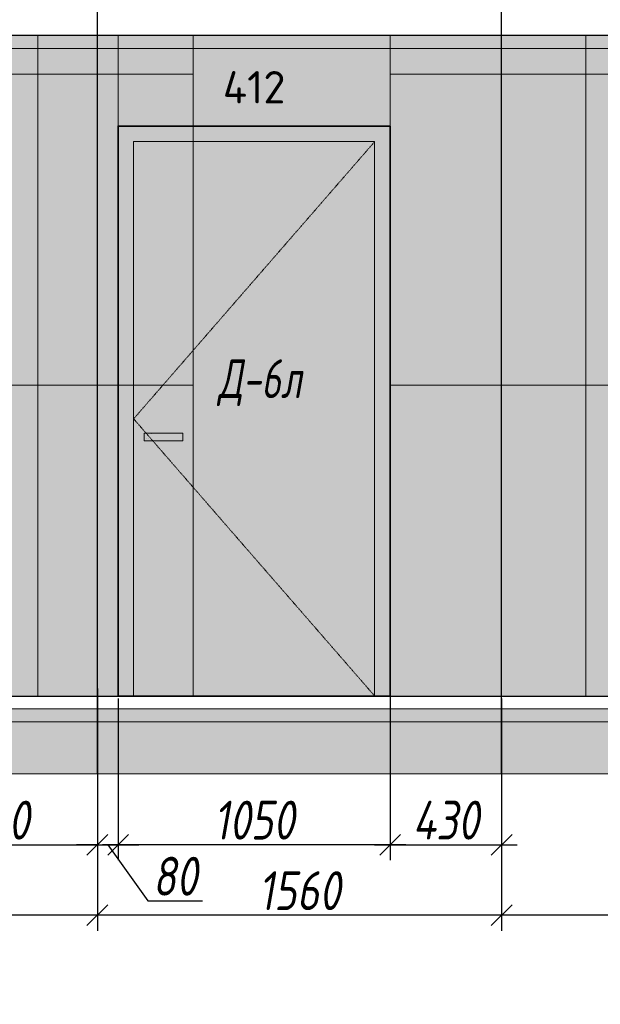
# Model space of a CAD drawing. Header units: millimetres. Extents: x -525784 to 178656, y -69521 to 385150.
# Tile 20 of 256: x -427405 to -425165, y 358992 to 362793. Entities that reach past the tile are written whole.
import ezdxf
from ezdxf import colors
from ezdxf.entities.mleader import LeaderData, LeaderLine
from ezdxf.math import Vec2, Vec3

# ---------------------------------------------------------------- set-up
doc = ezdxf.new("R2010")
doc.units = ezdxf.units.MM
doc.linetypes.add('( Hidden )', pattern=[0.375, 0.25, -0.125])
doc.linetypes.add('DASHDOT', pattern=[25.4, 12.7, -6.35, 0, -6.35])
doc.layers.get('Defpoints').update_dxf_attribs({"color": 31})
for name, color, linetype, lineweight in [('A-DETL-GENF', 7, 'Continuous', 5), ('dim_razv', 93, 'DASHDOT', 9), ('meb', 26, 'Continuous', 15), ('Двери', 7, 'Continuous', 5), ('Отделка стен', 253, 'Continuous', 0)]:
    doc.layers.add(name, color=color, linetype=linetype, lineweight=lineweight)
doc.styles.add('fl_iso paper', font='isocpeur.ttf', dxfattribs={"width": 0.8, "oblique": 10})
doc.styles.add('GODT type AU', font='isocpeur.ttf')
doc.styles.add('In tre', font='isocpeur.ttf', dxfattribs={"width": 0.8, "oblique": 10})
doc.dimstyles.new('In tre 1_50', dxfattribs={"dimtxt": 150, "dimasz": 80, "dimexe": 60, "dimexo": 10, "dimgap": 20, "dimtad": 1, "dimdec": 0, "dimrnd": 5, "dimzin": 0, "dimdsep": 46, "dimtxsty": 'fl_iso paper', "dimblk": 'OBLIQUE', "dimcen": 0, "dimdle": 60, "dimadec": 0, "dimazin": 0, "dimtfac": 1, "dimtdec": 0, "dimtofl": 0, "dimtmove": 1, "dimatfit": 1, "dimfxl": 40, "dimtolj": 1, "dimtzin": 0, "dimarcsym": 1})

# ---------------------------------------------------------------- blocks, each defined once
blk = doc.blocks.new('*U12245')
at = {"layer": 'A-DETL-GENF'}
h = blk.add_hatch(dxfattribs=at)
h.set_pattern_fill('ANSI35', color=256, scale=10, style=0)
h.set_pattern_definition([(45, (58070.45, 5e-10), (-44.90128, 44.90128), []), (45, (58115.35, 5e-10), (-44.90128, 44.90128), [79.375, -15.875, 0, -15.875])])
h.paths.add_polyline_path([(0, -100), (58490.9, -100), (58490.9, -50), (0, -50)])
h = blk.add_hatch(dxfattribs=at)
h.set_pattern_fill('ANSI35', color=256, scale=20, style=0)
h.set_pattern_definition([(45, (58070.45, 5e-10), (-89.80256, 89.80256), []), (45, (58160.25, 5e-10), (-89.80256, 89.80256), [158.75, -31.75, 0, -31.75])])
h.paths.add_polyline_path([(0, -300), (58490.9, -300), (58490.9, -100), (0, -100)])
at = {"lineweight": 13}
blk.add_lwpolyline([(0, -50), (58490.9, -50), (58490.9, 0), (0, 0)], close=True, dxfattribs=at)
at = {"lineweight": 30}
blk.add_lwpolyline([(0, 0), (58490.9, 0)], dxfattribs=at)
at = {"layer": 'A-DETL-GENF'}
for points in [[(0, -100), (58490.9, -100), (58490.9, -50), (0, -50)], [(0, -300), (58490.9, -300), (58490.9, -100), (0, -100)]]:
    blk.add_lwpolyline(points, close=True, dxfattribs=at)
blk = doc.blocks.new('*U12246')
at = {"layer": 'dim_razv', "true_color": 0xffffff, "transparency": 33554559}
h = blk.add_hatch(color=7, dxfattribs=at)
h.dxf.hatch_style = 1
h.paths.add_polyline_path([(0, 0), (57650, 0), (57650, 50), (0, 50)])
at = {"lineweight": 20, "transparency": 33554559}
blk.add_lwpolyline([(0, 0), (57650, 0), (57650, 50), (0, 50)], close=True, dxfattribs=at)
blk = doc.blocks.new('_Oblique')
at = {"color": 0, "linetype": 'ByBlock', "lineweight": -2}
blk.add_line((-0.5, -0.5), (0.5, 0.5), dxfattribs=at)
blk = doc.blocks.new('*D12366')
at = {"layer": 'Defpoints', "color": 0, "linetype": 'ByBlock', "transparency": 16777216}
for p in [(-427025.6, 360182.6), (-425975.6, 360182.6), (-427025.6, 359608.4)]:
    blk.add_point(p, dxfattribs=at)
at = {"layer": 'dim_razv', "color": 0, "linetype": 'ByBlock', "lineweight": -2, "transparency": 16777216}
for p, q in [((-427025.6, 360172.6), (-427025.6, 359548.4)), ((-425975.6, 360172.6), (-425975.6, 359548.4)), ((-425915.6, 359608.4), (-427085.6, 359608.4))]:
    blk.add_line(p, q, dxfattribs=at)
at = {"layer": 'dim_razv', "color": 0, "linetype": 'ByBlock', "lineweight": -2, "transparency": 16777216, "xscale": 80, "yscale": 80, "zscale": 80, "rotation": 180}
blk.add_blockref('_Oblique', (-427025.6, 359608.4), dxfattribs=at)
at = {"layer": 'dim_razv', "color": 0, "linetype": 'ByBlock', "lineweight": -2, "transparency": 16777216, "xscale": 80, "yscale": 80, "zscale": 80}
blk.add_blockref('_Oblique', (-425975.6, 359608.4), dxfattribs=at)
at = {"layer": 'dim_razv', "color": 0, "linetype": 'ByBlock', "transparency": 16777216, "insert": (-426500.6, 359703.4), "char_height": 150, "attachment_point": 5, "style": 'fl_iso paper'}
blk.add_mtext('\\A1;1050', dxfattribs=at)
blk = doc.blocks.new('*D12373')
at = {"layer": 'Defpoints', "color": 0, "linetype": 'ByBlock', "transparency": 16777216}
for p in [(-425545.6, 360182.6), (-424295.6, 360082.6), (-425545.6, 359336.1)]:
    blk.add_point(p, dxfattribs=at)
at = {"layer": 'dim_razv', "color": 0, "linetype": 'ByBlock', "lineweight": -2, "transparency": 16777216}
for p, q in [((-425545.6, 360172.6), (-425545.6, 359276.1)), ((-424295.6, 360072.6), (-424295.6, 359276.1)), ((-424235.6, 359336.1), (-425605.6, 359336.1))]:
    blk.add_line(p, q, dxfattribs=at)
at = {"layer": 'dim_razv', "color": 0, "linetype": 'ByBlock', "lineweight": -2, "transparency": 16777216, "xscale": 80, "yscale": 80, "zscale": 80, "rotation": 180}
blk.add_blockref('_Oblique', (-425545.6, 359336.1), dxfattribs=at)
at = {"layer": 'dim_razv', "color": 0, "linetype": 'ByBlock', "lineweight": -2, "transparency": 16777216, "xscale": 80, "yscale": 80, "zscale": 80}
blk.add_blockref('_Oblique', (-424295.6, 359336.1), dxfattribs=at)
at = {"layer": 'dim_razv', "color": 0, "linetype": 'ByBlock', "transparency": 16777216, "insert": (-424920.6, 359431.1), "char_height": 150, "attachment_point": 5, "style": 'fl_iso paper'}
blk.add_mtext('\\A1;1250', dxfattribs=at)
blk = doc.blocks.new('*D12374')
at = {"layer": 'Defpoints', "color": 0, "linetype": 'ByBlock', "transparency": 16777216}
for p in [(-425545.6, 360082.6), (-427105.6, 359882.6), (-427105.6, 359336.1)]:
    blk.add_point(p, dxfattribs=at)
at = {"layer": 'dim_razv', "color": 0, "linetype": 'ByBlock', "lineweight": -2, "transparency": 16777216}
for p, q in [((-425545.6, 360072.6), (-425545.6, 359276.1)), ((-427105.6, 359872.6), (-427105.6, 359276.1)), ((-425485.6, 359336.1), (-427165.6, 359336.1))]:
    blk.add_line(p, q, dxfattribs=at)
at = {"layer": 'dim_razv', "color": 0, "linetype": 'ByBlock', "lineweight": -2, "transparency": 16777216, "xscale": 80, "yscale": 80, "zscale": 80, "rotation": 180}
blk.add_blockref('_Oblique', (-427105.6, 359336.1), dxfattribs=at)
at = {"layer": 'dim_razv', "color": 0, "linetype": 'ByBlock', "lineweight": -2, "transparency": 16777216, "xscale": 80, "yscale": 80, "zscale": 80}
blk.add_blockref('_Oblique', (-425545.6, 359336.1), dxfattribs=at)
at = {"layer": 'dim_razv', "color": 0, "linetype": 'ByBlock', "transparency": 16777216, "insert": (-426325.6, 359431.1), "char_height": 150, "attachment_point": 5, "style": 'fl_iso paper'}
blk.add_mtext('\\A1;1560', dxfattribs=at)
blk = doc.blocks.new('*D12375')
at = {"layer": 'Defpoints', "color": 0, "linetype": 'ByBlock', "transparency": 16777216}
for p in [(-429515.6, 359882.6), (-427105.6, 359882.6), (-429515.6, 359336.1)]:
    blk.add_point(p, dxfattribs=at)
at = {"layer": 'dim_razv', "color": 0, "linetype": 'ByBlock', "lineweight": -2, "transparency": 16777216}
for p, q in [((-429515.6, 359872.6), (-429515.6, 359276.1)), ((-427105.6, 359872.6), (-427105.6, 359276.1)), ((-427045.6, 359336.1), (-429575.6, 359336.1))]:
    blk.add_line(p, q, dxfattribs=at)
at = {"layer": 'dim_razv', "color": 0, "linetype": 'ByBlock', "lineweight": -2, "transparency": 16777216, "xscale": 80, "yscale": 80, "zscale": 80, "rotation": 180}
blk.add_blockref('_Oblique', (-429515.6, 359336.1), dxfattribs=at)
at = {"layer": 'dim_razv', "color": 0, "linetype": 'ByBlock', "lineweight": -2, "transparency": 16777216, "xscale": 80, "yscale": 80, "zscale": 80}
blk.add_blockref('_Oblique', (-427105.6, 359336.1), dxfattribs=at)
at = {"layer": 'dim_razv', "color": 0, "linetype": 'ByBlock', "transparency": 16777216, "insert": (-428310.6, 359431.1), "char_height": 150, "attachment_point": 5, "style": 'fl_iso paper'}
blk.add_mtext('\\A1;2410', dxfattribs=at)
blk = doc.blocks.new('*D12320')
at = {"layer": 'Defpoints', "color": 0, "linetype": 'ByBlock', "transparency": 16777216}
for p in [(-425975.6, 360221.3), (-425545.6, 360182.6), (-425545.6, 359608.4)]:
    blk.add_point(p, dxfattribs=at)
at = {"layer": 'dim_razv', "color": 0, "linetype": 'ByBlock', "lineweight": -2, "transparency": 16777216}
for p, q in [((-425975.6, 360211.3), (-425975.6, 359548.4)), ((-425545.6, 360172.6), (-425545.6, 359548.4)), ((-426035.6, 359608.4), (-425485.6, 359608.4))]:
    blk.add_line(p, q, dxfattribs=at)
at = {"layer": 'dim_razv', "color": 0, "linetype": 'ByBlock', "lineweight": -2, "transparency": 16777216, "xscale": 80, "yscale": 80, "zscale": 80, "rotation": 180}
blk.add_blockref('_Oblique', (-425975.6, 359608.4), dxfattribs=at)
at = {"layer": 'dim_razv', "color": 0, "linetype": 'ByBlock', "lineweight": -2, "transparency": 16777216, "xscale": 80, "yscale": 80, "zscale": 80}
blk.add_blockref('_Oblique', (-425545.6, 359608.4), dxfattribs=at)
at = {"layer": 'dim_razv', "color": 0, "linetype": 'ByBlock', "transparency": 16777216, "insert": (-425760.6, 359703.4), "char_height": 150, "attachment_point": 5, "style": 'fl_iso paper'}
blk.add_mtext('\\A1;430', dxfattribs=at)
blk = doc.blocks.new('*D12331')
at = {"layer": 'Defpoints', "color": 0, "linetype": 'ByBlock', "transparency": 16777216}
for p in [(-427935.6, 360182.6), (-427105.6, 360182.6), (-427105.6, 359608.4)]:
    blk.add_point(p, dxfattribs=at)
at = {"layer": 'dim_razv', "color": 0, "linetype": 'ByBlock', "lineweight": -2, "transparency": 16777216}
for p, q in [((-427935.6, 360172.6), (-427935.6, 359548.4)), ((-427105.6, 360172.6), (-427105.6, 359548.4)), ((-427995.6, 359608.4), (-427045.6, 359608.4))]:
    blk.add_line(p, q, dxfattribs=at)
at = {"layer": 'dim_razv', "color": 0, "linetype": 'ByBlock', "lineweight": -2, "transparency": 16777216, "xscale": 80, "yscale": 80, "zscale": 80, "rotation": 180}
blk.add_blockref('_Oblique', (-427935.6, 359608.4), dxfattribs=at)
at = {"layer": 'dim_razv', "color": 0, "linetype": 'ByBlock', "lineweight": -2, "transparency": 16777216, "xscale": 80, "yscale": 80, "zscale": 80}
blk.add_blockref('_Oblique', (-427105.6, 359608.4), dxfattribs=at)
at = {"layer": 'dim_razv', "color": 0, "linetype": 'ByBlock', "transparency": 16777216, "insert": (-427495.6, 359703.4), "char_height": 150, "attachment_point": 5, "style": 'fl_iso paper'}
blk.add_mtext('\\A1;830', dxfattribs=at)
blk = doc.blocks.new('*D12333')
at = {"layer": 'Defpoints', "color": 0, "linetype": 'ByBlock', "transparency": 16777216}
for p in [(-427105.6, 360221.3), (-427025.6, 360182.6), (-427025.6, 359608.4)]:
    blk.add_point(p, dxfattribs=at)
at = {"layer": 'dim_razv', "color": 0, "linetype": 'ByBlock', "lineweight": -2, "transparency": 16777216}
for p, q in [((-427105.6, 360211.3), (-427105.6, 359548.4)), ((-427025.6, 360172.6), (-427025.6, 359548.4)), ((-427105.6, 359608.4), (-427185.6, 359608.4)), ((-427105.6, 359608.4), (-427025.6, 359608.4)), ((-427065.6, 359608.4), (-426910.6, 359391.9)), ((-427025.6, 359608.4), (-426945.6, 359608.4)), ((-426910.6, 359391.9), (-426700.2, 359391.9))]:
    blk.add_line(p, q, dxfattribs=at)
at = {"layer": 'dim_razv', "color": 0, "linetype": 'ByBlock', "lineweight": -2, "transparency": 16777216, "xscale": 80, "yscale": 80, "zscale": 80}
blk.add_blockref('_Oblique', (-427105.6, 359608.4), dxfattribs=at)
at = {"layer": 'dim_razv', "color": 0, "linetype": 'ByBlock', "lineweight": -2, "transparency": 16777216, "xscale": 80, "yscale": 80, "zscale": 80, "rotation": 180}
blk.add_blockref('_Oblique', (-427025.6, 359608.4), dxfattribs=at)
at = {"layer": 'dim_razv', "color": 0, "linetype": 'ByBlock', "transparency": 16777216, "insert": (-426805.4, 359486.9), "char_height": 150, "attachment_point": 5, "style": 'fl_iso paper'}
blk.add_mtext('\\A1;80', dxfattribs=at)

msp = doc.modelspace()

# ---------------------------------------------------------------- hatches: boundary and pattern name
at = {"layer": 'dim_razv', "true_color": 0xeceae4, "transparency": 33554687}
h = msp.add_hatch(dxfattribs=at)
h.set_pattern_fill('AR-SAND', color=254, scale=3, angle=315)
h.set_pattern_definition([(352.5, (120932.77, 389476.09), (100.426047, 107.214405), [0, -115.824, 0, -129.54, 0, -123.825]), (322.5, (120932.77, 389476.1), (247.419855, 56.70328), [0, -62.484, 0, -104.394, 0, -40.005]), (282.5, (120866.5, 389542.37), (168.099694, -167.489948), [0, -38.1, 0, -137.16, 0, -179.07]), (272.5, (120866.5, 389542.37), (209.265234, -114.68433), [0, -19.05, 0, -89.916, 0, -102.87])])
h.paths.add_polyline_path([(-454175.6, 360182.6), (-396525.6, 360182.6), (-396525.6, 362732.6), (-454175.6, 362732.6)])
h.paths.add_polyline_path([(-451545.6, 362382.6), (-452045.6, 362382.6), (-452045.6, 360332.6), (-451545.6, 360332.6)], flags=16)
h.paths.add_polyline_path([(-450845.6, 362382.6), (-451445.6, 362382.6), (-451445.6, 360332.6), (-450845.6, 360332.6)], flags=16)
h.paths.add_polyline_path([(-448145.6, 362382.6), (-450145.6, 362382.6), (-450145.6, 360332.6), (-448145.6, 360332.6)], flags=16)
h.paths.add_polyline_path([(-447375.6, 360182.6), (-445765.6, 360182.6), (-445765.6, 362382.6), (-447375.6, 362382.6)], flags=17)
h.paths.add_polyline_path([(-442975.6, 360182.6), (-442975.6, 362362.6), (-441015.6, 362362.6), (-441015.6, 360182.6)], flags=17)
h.paths.add_polyline_path([(-445295.7, 362682.6), (-443595.7, 362682.6), (-443595.7, 360182.6), (-445295.7, 360182.6)], flags=16)
h.paths.add_polyline_path([(-439045.6, 362382.6), (-440545.6, 362382.6), (-440545.6, 360332.6), (-439045.6, 360332.6)], flags=16)
h.paths.add_polyline_path([(-438445.6, 362382.6), (-438845.6, 362382.6), (-438845.6, 360332.6), (-438445.6, 360332.6)], flags=16)
h.paths.add_polyline_path([(-436995.6, 362382.6), (-437945.6, 362382.6), (-437945.6, 360332.6), (-436995.6, 360332.6)], flags=16)
h.paths.add_polyline_path([(-434995.6, 362382.6), (-435395.6, 362382.6), (-435395.6, 360332.6), (-434995.6, 360332.6)], flags=16)
h.paths.add_polyline_path([(-432295.6, 362382.6), (-433745.6, 362382.6), (-433745.6, 360182.6), (-432295.6, 360182.6)], flags=16)
h.paths.add_polyline_path([(-419460.6, 361586.4), (-418710.6, 361586.4), (-418710.6, 360236.4), (-419460.6, 360236.4)], flags=16)
h.paths.add_polyline_path([(-412115.6, 361586.4), (-411365.6, 361586.4), (-411365.6, 360236.4), (-412115.6, 360236.4)], flags=16)
h.paths.add_polyline_path([(-413665.6, 360432.6), (-413665.6, 360532.6), (-413565.6, 360532.6), (-413565.6, 360432.6)], flags=16)
edge = h.paths.add_edge_path(flags=0)
edge.add_arc((-413615.6, 360482.6), 28.4, 0, 360)
edge = h.paths.add_edge_path(flags=0)
edge.add_arc((-413629.2, 360482.6), 3.95, 0, 360)
edge = h.paths.add_edge_path(flags=0)
edge.add_arc((-413602.1, 360482.6), 3.95, 0, 360)
at = {"layer": 'dim_razv', "true_color": 0xcccccc}
h = msp.add_hatch(dxfattribs=at)
h.set_pattern_fill('AR-SAND', color=254, scale=3, angle=315)
h.set_pattern_definition([(352.5, (-547652.71, 349043.99), (100.42605, 107.2144), [0, -115.824, 0, -129.54, 0, -123.825]), (322.5, (-547652.71, 349043.99), (247.41986, 56.70328), [0, -62.484, 0, -104.394, 0, -40.005]), (282.5, (-547718.99, 349110.26), (168.0997, -167.48995), [0, -38.1, 0, -137.16, 0, -179.07]), (272.5, (-547718.99, 349110.26), (209.26523, -114.68433), [0, -19.05, 0, -89.916, 0, -102.87])])
h.paths.add_polyline_path([(-426775.6, 361197.6), (-426925.6, 361197.6), (-426925.6, 361167.6), (-426775.6, 361167.6)])
at = {"layer": 'meb', "lineweight": 9, "true_color": 0x000000, "transparency": 33554687}
h = msp.add_hatch(dxfattribs=at)
h.set_pattern_fill('WOOD6', color=18, scale=500, angle=70, pattern_type=2)
h.set_pattern_definition([(65.6014, (-580553.754, 365353.37), (171.008879, 469.846507), [32.596, -6486.6055]), (74.3987, (-580516.166, 365339.688), (1582.275289, 5809.165425), [32.596, -6486.6065]), (66.9874, (-580728.03, 365400.837), (171.0084906, 469.846981), [47.5655, -9465.5815]), (73.0127, (-580756.22, 365411.097), (2608.34782, 8628.2388574), [47.5655, -9465.5825]), (65.4262, (-580608.65, 365341.424), (2692.964117, 5936.9969055), [62.6995, -12477.2345]), (74.5739, (-580481.791, 365295.251), (1582.2764426, 5809.1649888), [62.6995, -12477.2365]), (68.1525, (-580696.003, 365357.255), (171.0092826, 469.8465317), [77.5405, -15430.521]), (71.8476, (-580808.761, 365398.298), (4660.4585783, 14266.3986336), [77.5405, -15430.522]), (63.4182, (-580656.49, 365356.176), (2008.926161, 4057.6106541), [65.4315, -13020.817]), (74.5739, (-580430.108, 365276.44), (1582.2764426, 5809.1649888), [62.6995, -12477.2365]), (71.8476, (-580848.698, 365412.834), (4660.4585783, 14266.3986336), [77.5405, -15430.522]), (70, (-580543.4, 364979.8), (-469.8463, 171.01), [70, -430]), (70, (-580595.1, 364998.6), (-469.8463, 171.01), [70, -430]), (70, (-580712.54, 365041.36), (-469.8463, 171.01), [70, -430]), (69.209, (-580786.3095, 365068.2102), (12954.03862925, 34127.60422081), [72.507, -72434.4025]), (69.5225, (-580823.74, 365081.8337), (171.01042241, 469.84603378), [100.0035, -59902.08]), (82.609, (-580864.655, 365096.7256), (4409.75308902, 34044.93653618), [48.674, -38890.441]), (61.4686, (-580848.799, 365090.954), (1666.9538994, 3117.900554), [50.5595, -10061.3315]), (70.4775, (-580887.952, 365105.205), (19880.30710864, 56082.73736222), [100.0035, -59902.08]), (70.7899, (-580925.3836, 365118.829), (11839.88184324, 34001.03541368), [72.507, -36430.962]), (70.7899, (-580965.3205, 365133.365), (11839.88184324, 34001.03541368), [72.507, -36430.962]), (76.0724, (-580688.601, 365107.14), (3378.7563056, 13668.722228), [118.163, -23514.439]), (63.9277, (-580571.14, 365064.387), (4188.85944166, 8585.06869065), [118.163, -23514.4345]), (76.0724, (-580760.572, 365135.996), (3378.7563056, 13668.722228), [118.163, -23514.439]), (63.9277, (-580901.526, 365187.288), (4188.85944166, 8585.06869065), [118.163, -23514.4345]), (85.9453, (-580609.35, 365142.145), (43.186263, 1580.547963), [36.4005, -3603.6525]), (80.954, (-580644.389, 365104.35), (385.2068691, 2520.240605), [78.9385, -15708.7115]), (59.0461, (-580606.801, 365090.67), (6795.4575344, 11360.9666392), [78.9385, -15708.706]), (80.954, (-580788.755, 365175.518), (385.2068691, 2520.240605), [78.9385, -15708.7115]), (59.0461, (-580854.533, 365199.46), (6795.4575344, 11360.9666392), [78.9385, -15708.706]), (74.7636, (-580734.308, 365113.134), (1411.268487, 5339.318), [120.416, -5900.381]), (63.9277, (-580519.457, 365045.576), (4188.85944166, 8585.06869065), [118.163, -23514.4345]), (63.9277, (-580941.463, 365201.824), (4188.85944166, 8585.06869065), [118.163, -23514.4345]), (46.8016, (-580837.45, 365187.92), (1794.733447, 2007.214747), [38.079, -3769.802]), (63.9911, (-580858.394, 365144.995), (2179.9383233, 4527.455938), [47.7625, -9504.722]), (73.3664, (-580668.045, 365025.166), (2266.322845, 7688.5481597), [82.6425, -8432.05]), (66.6337, (-580639.578, 365014.804), (171.00869, 469.8466143), [82.6425, -8432.049]), (71.5911, (-580753.263, 365056.182), (5515.5177835, 16615.6266733), [60.023, -17946.92]), (70, (-580660.16, 365221.83), (-469.8463, 171.01), [62.5, -437.5]), (70, (-580519.2, 365170.53), (-469.8463, 171.01), [62.5, -437.5]), (51.5652, (-580576.85, 365260.68), (171.00867, 469.84671), [31.623, -1549.5145]), (63.2903, (-580596.083, 365222.45), (2008.926495, 4057.6104033), [42.793, -8515.826]), (76.3401, (-580606.776, 365178.455), (898.24016, 3929.77849), [45.277, -4482.415]), (80.6196, (-580562.34, 365212.83), (385.2061187, 2520.240567), [40.697, -8098.712]), (92.6198, (-580555.706, 365252.982), (-212.463999, 3801.952825), [32.5, -6467.497]), (70, (-580632, 365182.3), (-469.8463, 171.01), [95, -405]), (70, (-580566.2, 365158.37), (-469.8463, 171.01), [95, -405]), (73.3664, (-580776.343, 365253.474), (2266.322845, 7688.5481597), [85.147, -8429.5455]), (66.6337, (-580813.93, 365267.155), (171.00869, 469.8466143), [85.147, -8429.545]), (70, (-580467.5, 365151.7), (-469.8463, 171.01), [62.5, -437.5]), (51.5652, (-580609.35, 365142.15), (171.00867, 469.84671), [55.34, -1525.7975]), (65.2365, (-580574.95, 365185.494), (171.009178, 469.846743), [30.104, -5990.692]), (77.4314, (-580824.65, 365135.374), (1625.459454, 7389.714305), [57.987, -11539.4265]), (88.4349, (-580812.03, 365191.97), (-127.82536, 1110.70212), [23.717, -1557.4215]), (63.66, (-580638.784, 365280.56), (171.008346, 469.847107), [67.9155, -4459.7755]), (76.3401, (-580497.83, 365229.257), (898.24016, 3929.77849), [67.9155, -4459.7765]), (71.273, (-580732.131, 365250.685), (7054.6075495, 20844.2438088), [112.528, -22393.0265]), (68.7271, (-580849.6, 365293.435), (171.0088508, 469.8466633), [112.528, -22393.0255]), (61.0275, (-580599.486, 365271.577), (3162.809465, 5765.986942), [48.0885, -9569.6]), (70, (-580702.66, 365229.3), (-469.8463, 171.01), [135, -365]), (76.3401, (-580446.147, 365210.446), (898.24016, 3929.77849), [67.9155, -4459.7765]), (68.7271, (-580889.537, 365307.971), (171.0088508, 469.8466633), [112.528, -22393.0255]), (60.5378, (-580576.19, 365313.65), (171.009083, 469.84671), [45.6205, -2995.7595]), (70, (-580751.97, 365335.06), (-469.8463, 171.01), [70, -430]), (70, (-580780.16, 365345.3), (-469.8463, 171.01), [70, -430]), (79.211, (-580533.708, 365247.636), (556.2152697, 2990.0877084), [93.7085, -18647.955]), (76.4916, (-580807.826, 365546.9498), (14455.54399161, 60185.545455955), [57.862, -83980.958]), (76.4916, (-580767.889, 365532.414), (14455.54399161, 60185.545455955), [57.862, -83980.958]), (80.0418, (-580730.9912, 365495.0307), (8425.60322164, 48013.86418706), [81.2445, -57297.7555]), (62.093, (-580709.434, 365444.617), (6838.6377563, 12941.5171704), [121.152, -18051.623]), (63.5515, (-580641.0727, 365486.247), (13892.44688303, 27933.073674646), [57.866, -89005.62]), (67.1373, (-580611.18, 365451.423), (171.0122466, 469.845349), [50.0625, -9962.4325]), (71.7899, (-580566.545, 365435.177), (4831.4685046, 14736.2447852), [80.039, -15927.7715]), (70, (-580510.6, 365457.37), (-469.8463, 171.01), [40, -460]), (70, (-580482.4, 365447.1), (-469.8463, 171.01), [40, -460]), (68.2101, (-580453.782, 365394.135), (171.0098556, 469.8463527), [80.039, -15927.7715]), (68.2101, (-580402.099, 365375.324), (171.0098556, 469.8463527), [80.039, -15927.7715]), (66.4238, (-580582.575, 365398.444), (171.009185, 469.8468474), [40.078, -7975.5305]), (73.5763, (-580465.113, 365355.692), (2095.3090965, 7218.702968), [40.078, -7975.5315]), (66.4238, (-580667.147, 365429.226), (171.009185, 469.8468474), [40.078, -7975.5305]), (73.5763, (-580784.608, 365471.975), (2095.3090965, 7218.702968), [40.078, -7975.5315]), (66.4238, (-580540.29, 365383.054), (171.009185, 469.8468474), [40.078, -7975.5305]), (73.5763, (-580507.4, 365371.083), (2095.3090965, 7218.702968), [40.078, -7975.5315]), (66.4238, (-580627.21, 365414.69), (171.009185, 469.8468474), [40.078, -7975.5305]), (73.5763, (-580413.43, 365336.88), (2095.3090965, 7218.702968), [40.078, -7975.5315]), (73.5763, (-580824.545, 365486.51), (2095.3090965, 7218.702968), [40.078, -7975.5315]), (73.5763, (-580742.323, 365456.588), (2095.3090965, 7218.702968), [40.078, -7975.5315]), (63.66, (-580651.12, 365465.96), (171.008346, 469.847107), [22.6385, -4505.0525]), (76.3401, (-580773.28, 365510.42), (898.24016, 3929.77849), [22.6385, -4505.0535]), (76.3401, (-580813.217, 365524.957), (898.24016, 3929.77849), [22.6385, -4505.0535]), (70.2731, (-580524.26, 365419.8), (-469.8466, 171.0099), [40.0005, -460.005]), (70, (-580496.07, 365409.53), (-469.8463, 171.01), [40, -460]), (51.5652, (-580692.53, 365542.22), (171.00867, 469.84671), [23.717, -1557.4205]), (92.6198, (-580692.53, 365542.222), (-212.463999, 3801.952825), [24.375, -6475.622]), (71.5911, (-580591.73, 365497.552), (5515.5177835, 16615.6266733), [30.012, -17976.931])])
h.paths.add_polyline_path([(-427025.6, 362382.6), (-425975.6, 362382.6), (-425975.6, 362732.6), (-427025.6, 362732.6)])
h.paths.add_polyline_path([(-425975.6, 362382.6), (-427025.6, 362382.6), (-427025.6, 360182.6), (-425975.6, 360182.6)])

# ---------------------------------------------------------------- linework, layer by layer
at = {"lineweight": 30}
for points in [[(-427105.6, 359882.6), (-427105.6, 363856.2)], [(-425545.6, 359882.6), (-425545.6, 363856.2)]]:
    msp.add_lwpolyline(points, dxfattribs=at)
msp.add_lwpolyline([(-454175.6, 360182.6), (-396525.6, 360182.6), (-396525.6, 362732.6), (-454175.6, 362732.6)], close=True)
at = {"lineweight": 13}
for points in [[(-427025.6, 362382.6), (-425975.6, 362382.6), (-425975.6, 362732.6), (-427025.6, 362732.6)], [(-426035.6, 362322.6), (-426965.6, 362322.6), (-426965.6, 360182.6), (-426035.6, 360182.6)], [(-426775.6, 361197.6), (-426925.6, 361197.6), (-426925.6, 361167.6), (-426775.6, 361167.6)]]:
    msp.add_lwpolyline(points, close=True, dxfattribs=at)
at = {"lineweight": 35}
msp.add_lwpolyline([(-425975.6, 362382.6), (-427025.6, 362382.6), (-427025.6, 360182.6), (-425975.6, 360182.6)], close=True, dxfattribs=at)
at = {"linetype": '( Hidden )', "lineweight": 13, "ltscale": 10}
msp.add_lwpolyline([(-426035.6, 362322.6), (-426965.6, 361252.6), (-426035.6, 360182.6)], dxfattribs=at)
at = {"layer": 'Отделка стен', "transparency": 33554687}
for points in [[(-427935.6, 362732.6), (-427935.6, 362582.6), (-427335.6, 362582.6), (-427335.6, 362732.6)], [(-427335.6, 362732.6), (-427335.6, 362582.6), (-426735.6, 362582.6), (-426735.6, 362732.6)], [(-425975.6, 362732.6), (-425975.6, 362582.6), (-425545.6, 362582.6), (-425545.6, 362732.6)], [(-425545.6, 362732.6), (-425545.6, 362582.6), (-425220.6, 362582.6), (-425220.6, 362732.6)], [(-425220.6, 362732.6), (-425220.6, 362582.6), (-424620.6, 362582.6), (-424620.6, 362732.6)], [(-427935.6, 362582.6), (-427935.6, 361382.6), (-427335.6, 361382.6), (-427335.6, 362582.6)], [(-427335.6, 362582.6), (-427335.6, 361382.6), (-426735.6, 361382.6), (-426735.6, 362582.6)], [(-425975.6, 362582.6), (-425975.6, 361382.6), (-425545.6, 361382.6), (-425545.6, 362582.6)], [(-425545.6, 362582.6), (-425545.6, 361382.6), (-425220.6, 361382.6), (-425220.6, 362582.6)], [(-425220.6, 362582.6), (-425220.6, 361382.6), (-424620.6, 361382.6), (-424620.6, 362582.6)], [(-427935.6, 361382.6), (-427935.6, 360182.6), (-427335.6, 360182.6), (-427335.6, 361382.6)], [(-427335.6, 361382.6), (-427335.6, 360182.6), (-426735.6, 360182.6), (-426735.6, 361382.6)], [(-425975.6, 361382.6), (-425975.6, 360182.6), (-425545.6, 360182.6), (-425545.6, 361382.6)], [(-425545.6, 361382.6), (-425545.6, 360182.6), (-425220.6, 360182.6), (-425220.6, 361382.6)], [(-425220.6, 361382.6), (-425220.6, 360182.6), (-424620.6, 360182.6), (-424620.6, 361382.6)]]:
    msp.add_lwpolyline(points, close=True, dxfattribs=at)

# ---------------------------------------------------------------- block references
for name, p in [('*U12246', (-454175.6, 362682.6)), ('*U12245', (-454596.1, 360182.6))]:
    msp.add_blockref(name, p)

# ---------------------------------------------------------------- texts
at = {"layer": 'dim_razv', "color": 254, "true_color": 0xcccccc, "insert": (-426500.6, 362532.6), "char_height": 125, "attachment_point": 5, "style": 'GODT type AU'}
msp.add_mtext_dynamic_manual_height_columns('412', width=166.384, gutter_width=12.5, heights=[0], dxfattribs=at)
at = {"layer": 'Двери', "lineweight": 0, "insert": (-426478.7, 361392), "char_height": 150, "attachment_point": 5, "style": 'fl_iso paper'}
msp.add_mtext_dynamic_manual_height_columns('{\\W0.7;Д-6л}', width=190.261, gutter_width=1350, heights=[0], dxfattribs=at)

# ---------------------------------------------------------------- dimensions: what is measured, and where the dimension line sits
at = {"layer": 'dim_razv', "color": 18, "linetype": 'ByBlock', "true_color": 0x000000}
for base, p1, p2, picture, middle in [((-427025.6, 359608.4), (-427105.6, 360221.3), (-427025.6, 360182.6), '*D12333', (-426890.6, 359391.9)), ((-425545.6, 359608.4), (-425975.6, 360221.3), (-425545.6, 360182.6), '*D12320', (-425760.6, 359608.4)), ((-427105.6, 359608.4), (-427935.6, 360182.6), (-427105.6, 360182.6), '*D12331', (-427495.6, 359608.4))]:
    dim = msp.add_linear_dim(base=base, p1=p1, p2=p2, dimstyle='In tre 1_50', dxfattribs=at)
    dim.commit()
    dim.dimension.update_dxf_attribs({"geometry": picture, "text_midpoint": middle, "dimtype": 160})
for base, p1, p2, picture, middle in [((-427025.6, 359608.4), (-425975.6, 360182.6), (-427025.6, 360182.6), '*D12366', (-426500.6, 359703.4)), ((-425545.6, 359336.1), (-424295.6, 360082.6), (-425545.6, 360182.6), '*D12373', (-424920.6, 359431.1)), ((-427105.6, 359336.1), (-425545.6, 360082.6), (-427105.6, 359882.6), '*D12374', (-426325.6, 359431.1)), ((-429515.6, 359336.1), (-427105.6, 359882.6), (-429515.6, 359882.6), '*D12375', (-428310.6, 359431.1))]:
    dim = msp.add_linear_dim(base=base, p1=p1, p2=p2, dimstyle='In tre 1_50', dxfattribs=at)
    dim.commit()
    dim.dimension.update_dxf_attribs({"geometry": picture, "text_midpoint": middle})

# ---------------------------------------------------------------- leaders
at = {"layer": 'dim_razv', "color": 0, "linetype": 'ByBlock'}
ml = msp.add_multileader_mtext('Standard', dxfattribs=at)
ml.set_content('Цифры номера квартиры (аппартаментов), цвет металлический светлый, \\Pвысота номера - 130*мм', style='In tre')
ml.set_leader_properties()
ml.build(insert=Vec2(0, 0))
ml.multileader.update_dxf_attribs({"text_left_attachment_type": 6, "text_right_attachment_type": 6, "dogleg_length": 1, "arrow_head_size": 0, "scale": 50})
ctx = ml.context
ctx.base_point, ctx.scale, ctx.char_height, ctx.arrow_head_size, ctx.landing_gap_size, ctx.plane_origin = Vec3(-434794.4, 364863.3), 50, 150, 0, 4.5, Vec3(-424994.4, 362756.3)
ctx.left_attachment, ctx.right_attachment = 6, 6
notes = []
notes.append((ctx, [(0, (1, 1, 0), (-431373, 364863.3), (-1, 0), 50, [(1, [(-431077.7, 362587.9)], 0, [])])]))
ctx.mtext.insert, ctx.mtext.width, ctx.mtext.defined_height, ctx.mtext.flow_direction = Vec3(-434789.9, 365058.3), 3469.079, 696.6, 5
ml = msp.add_multileader_mtext('Standard', dxfattribs=at)
ml.set_content('Отделка дверного полотна и стены над дверным проемом в один цвет,\\Pотделка над дверью - дверным добором', style='In tre')
ml.set_leader_properties()
ml.build(insert=Vec2(0, 0))
ml.multileader.update_dxf_attribs({"text_left_attachment_type": 6, "text_right_attachment_type": 6, "dogleg_length": 1, "arrow_head_size": 0, "scale": 50})
ctx = ml.context
ctx.base_point, ctx.scale, ctx.char_height, ctx.arrow_head_size, ctx.landing_gap_size, ctx.plane_origin = Vec3(-430283.9, 364863.3), 50, 150, 0, 4.5, Vec3(-424717, 362522.1)
ctx.left_attachment, ctx.right_attachment = 6, 6
notes.append((ctx, [(1, (1, 1, 0), (-430333.9, 364863.3), (1, 0), 50, [(1, [(-430829.4, 362556.4)], 0, [])])]))
ctx.mtext.insert, ctx.mtext.width, ctx.mtext.defined_height, ctx.mtext.flow_direction = Vec3(-430279.4, 365058.3), 3361.191, 696.6, 5
ml = msp.add_multileader_mtext('Standard', dxfattribs=at)
ml.set_content('Потолок подвесной, реечный\\Pрейка 50х50 белого цвета, шаг рейки 120-125мм', style='In tre')
ml.set_leader_properties()
ml.build(insert=Vec2(0, 0))
ml.multileader.update_dxf_attribs({"text_left_attachment_type": 6, "text_right_attachment_type": 6, "dogleg_length": 1, "arrow_head_size": 0, "scale": 50})
ctx = ml.context
ctx.base_point, ctx.scale, ctx.char_height, ctx.arrow_head_size, ctx.landing_gap_size, ctx.plane_origin = Vec3(-453529.1, 364543.9), 50, 150, 0, 4.5, Vec3(-444982, 362749.4)
ctx.left_attachment, ctx.right_attachment = 6, 6
notes.append((ctx, [(0, (1, 1, 0), (-451277.2, 364543.9), (-1, 0), 50, [(1, [(-451094.4, 362725.7)], 0, [])])]))
ctx.mtext.insert, ctx.mtext.width, ctx.mtext.defined_height, ctx.mtext.flow_direction = Vec3(-453524.6, 364738.9), 2509.515, 696.6, 5
ml = msp.add_multileader_mtext('Standard', dxfattribs=at)
ml.set_content('Плитка керамогранитная, настенная, размер плитки 600х1200мм, расположить вертикально', style='In tre')
ml.set_leader_properties()
ml.build(insert=Vec2(0, 0))
ml.multileader.update_dxf_attribs({"text_left_attachment_type": 6, "text_right_attachment_type": 6, "dogleg_length": 1, "arrow_head_size": 0, "scale": 50})
ctx = ml.context
ctx.base_point, ctx.scale, ctx.char_height, ctx.arrow_head_size, ctx.landing_gap_size, ctx.plane_origin = Vec3(-440583.1, 364137.1), 50, 150, 0, 4.5, Vec3(-438669, 364016.6)
ctx.left_attachment, ctx.right_attachment = 6, 6
notes.append((ctx, [(1, (1, 1, 0), (-440633.1, 364137.1), (1, 0), 50, [(1, [(-441200.3, 362443.3)], 0, [])])]))
ctx.mtext.insert, ctx.mtext.width, ctx.mtext.defined_height, ctx.mtext.flow_direction = Vec3(-440578.6, 364332.1), 3060.297, 696.6, 5
ml = msp.add_multileader_mtext('Standard', dxfattribs=at)
ml.set_content('Решетка вентиляционная декоративная 700х550 в цвет стен', style='In tre')
ml.set_leader_properties()
ml.build(insert=Vec2(0, 0))
ml.multileader.update_dxf_attribs({"text_left_attachment_type": 6, "text_right_attachment_type": 6, "dogleg_length": 1, "arrow_head_size": 0, "scale": 50})
ctx = ml.context
ctx.base_point, ctx.scale, ctx.char_height, ctx.arrow_head_size, ctx.landing_gap_size, ctx.plane_origin = Vec3(-433717.2, 359077.9), 50, 150, 0, 4.5, Vec3(-428976.6, 357283.3)
ctx.left_attachment, ctx.right_attachment = 6, 6
notes.append((ctx, [(1, (1, 1, 0), (-433767.2, 359077.9), (1, 0), 50, [(1, [(-434438.3, 360360.2)], 0, [])])]))
ctx.mtext.insert, ctx.mtext.width, ctx.mtext.defined_height, ctx.mtext.flow_direction = Vec3(-433712.7, 359272.9), 2996.732, 696.6, 5
ml = msp.add_multileader_mtext('Standard', dxfattribs=at)
ml.set_content('Зеркало на стене, выполнить в один уровень с отделкой стен', style='In tre')
ml.set_leader_properties()
ml.build(insert=Vec2(0, 0))
ml.multileader.update_dxf_attribs({"text_left_attachment_type": 6, "text_right_attachment_type": 6, "dogleg_length": 1, "arrow_head_size": 0, "scale": 50})
ctx = ml.context
ctx.base_point, ctx.scale, ctx.char_height, ctx.arrow_head_size, ctx.landing_gap_size, ctx.plane_origin = Vec3(-448638.5, 358995.3), 50, 150, 0, 4.5, Vec3(-439596.2, 357200.8)
ctx.left_attachment, ctx.right_attachment = 6, 6
notes.append((ctx, [(0, (1, 1, 0), (-445715.9, 358995.3), (-1, 0), 50, [(1, [(-445057.9, 360277.6)], 0, [])])]))
ctx.mtext.insert, ctx.mtext.width, ctx.mtext.defined_height, ctx.mtext.flow_direction = Vec3(-448634, 359190.3), 3043.138, 696.6, 5
for ctx, leaders in notes:
    for number, flags, end, landing, length, lines in leaders:
        leader = LeaderData()
        leader.index, (leader.has_last_leader_line, leader.has_dogleg_vector, leader.attachment_direction) = number, flags
        leader.last_leader_point, leader.dogleg_vector, leader.dogleg_length = Vec3(end), Vec3(landing), length
        for number, points, colour, breaks in lines:
            line = LeaderLine()
            line.index, line.vertices, line.color, line.breaks = number, Vec3.list(points), colors.encode_raw_color(colour), breaks
            leader.lines.append(line)
        ctx.leaders.append(leader)

doc.saveas('drawing.dxf')
